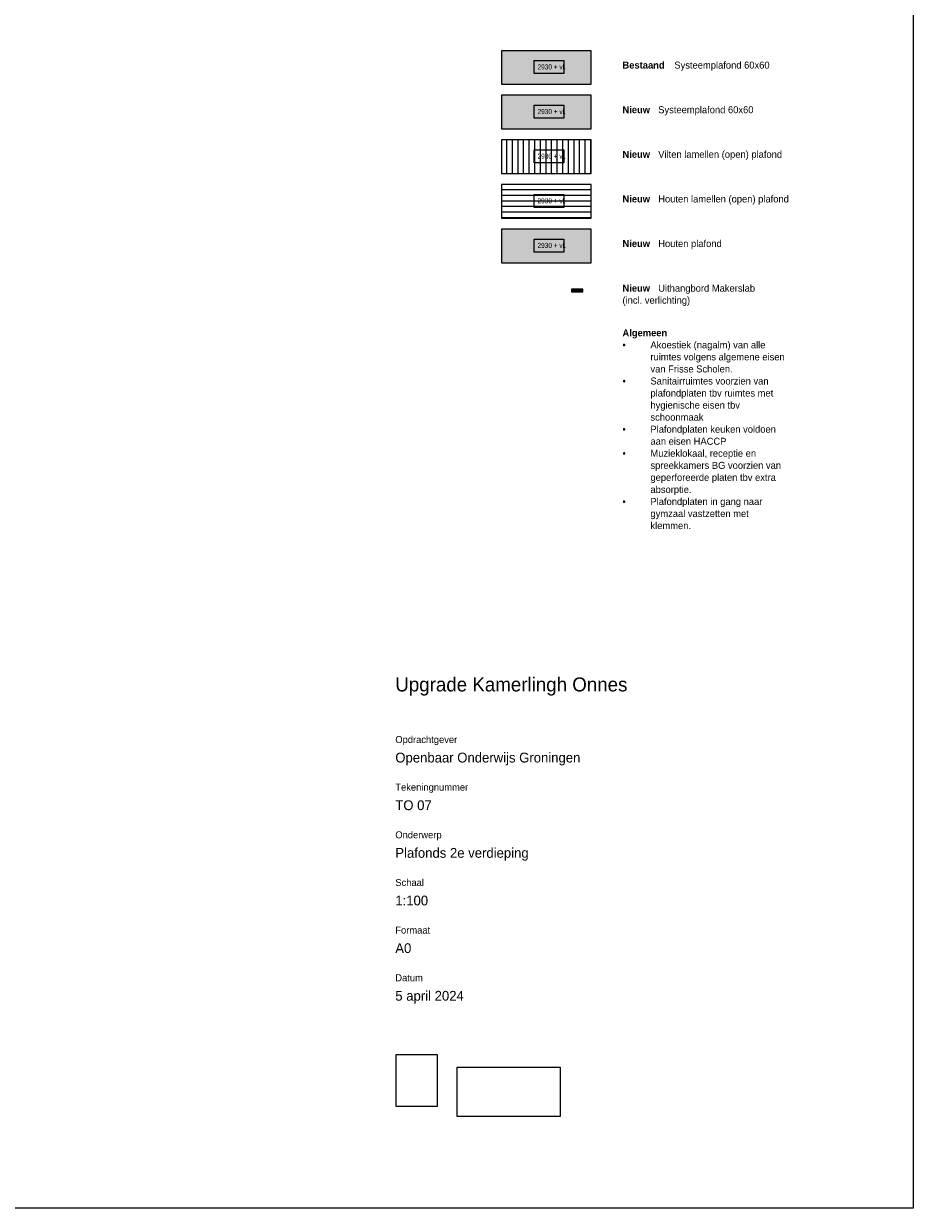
# Model space of a CAD drawing. Header units: millimetres. Extents: x 73705 to 433105, y 109410 to 279410.
# Tile 73 of 90: x 401339 to 433105, y 109410 to 151677. Entities that reach past the tile are written whole.
import ezdxf

# ---------------------------------------------------------------- set-up
doc = ezdxf.new("R2010")
doc.units = ezdxf.units.MM
doc.linetypes.add('Aligning Line', pattern=[3.2004, 1.6002, -1.6002])
for name, color, linetype, lineweight in [('A-DETL', 90, 'Continuous', 9), ('A-DETL-GENF', 92, 'Continuous', 9), ('A-DETL-THIN', 151, 'Continuous', 9), ('G-ANNO-REFR', 1, 'Aligning Line', 9), ('G-ANNO-TEXT', 231, 'Continuous', 9)]:
    doc.layers.add(name, color=color, linetype=linetype, lineweight=lineweight)
doc.styles.add('Arial Narrow_B', font='ARIALN.TTF', dxfattribs={"width": 0.9, "height": 180})
doc.styles.add('Montserrat', font='Montserrat-Regular.ttf', dxfattribs={"height": 250})
doc.styles.add('Montserrat Medium', font='txt', dxfattribs={"height": 500})
doc.styles.add('Montserrat_1', font='Montserrat-Regular.ttf', dxfattribs={"height": 350})
doc.styles.add('Montserrat_B', font='Montserrat-Bold.ttf', dxfattribs={"height": 250})
picture_1 = doc.add_image_def('image1.jpg', size_in_pixel=(2000, 2524))
picture_2 = doc.add_image_def('image2.jpg', size_in_pixel=(472, 225))

msp = doc.modelspace()

# ---------------------------------------------------------------- hatches: boundary and pattern name
at = {"layer": 'A-DETL-GENF'}
for color, points in [(10, [(421604.3, 149513.7), (421604.3, 150713.7), (418404.9, 150713.7), (418404.9, 149513.7)]), (10, [(421604.3, 147921.8), (421604.3, 149121.8), (418404.9, 149121.8), (418404.9, 147921.8)]), (9, [(421604.3, 143145.9), (421604.3, 144345.9), (418404.9, 144345.9), (418404.9, 143145.9)]), (230, [(421304.8, 142110.2), (421304.8, 142210.2), (420904.8, 142210.2), (420904.8, 142110.2)])]:
    msp.add_hatch(color=color, dxfattribs=at).paths.add_polyline_path(points)
h = msp.add_hatch(dxfattribs=at)
h.set_pattern_fill('FP_2', color=27, style=0, pattern_type=2)
h.set_pattern_definition([(90, (352990.5, -123639.95), (-200, 1e-14), [])])
h.paths.add_polyline_path([(421604.3, 146329.8), (421604.3, 147529.8), (418404.9, 147529.8), (418404.9, 146329.8)])
h = msp.add_hatch(dxfattribs=at)
h.set_pattern_fill('FP_1', color=27, style=0, pattern_type=2)
h.set_pattern_definition([(0, (352990.5, -123639.95), (0, 200), [])])
h.paths.add_polyline_path([(421604.3, 144737.8), (421604.3, 145937.8), (418404.9, 145937.8), (418404.9, 144737.8)])

# ---------------------------------------------------------------- linework, layer by layer
at = {"layer": 'A-DETL'}
for p, q in [((433104.8, 194410.2), (433104.8, 109410.2)), ((421604.3, 149121.8), (418404.9, 149121.8)), ((418404.9, 149121.8), (418404.9, 147921.8)), ((421604.3, 147921.8), (421604.3, 149121.8)), ((418404.9, 147921.8), (421604.3, 147921.8)), ((421604.3, 147529.8), (418404.9, 147529.8)), ((418404.9, 147529.8), (418404.9, 146329.8)), ((421604.3, 146329.8), (421604.3, 147529.8)), ((418404.9, 146329.8), (421604.3, 146329.8)), ((421604.3, 145937.8), (418404.9, 145937.8)), ((418404.9, 145937.8), (418404.9, 144737.8)), ((421604.3, 144737.8), (421604.3, 145937.8)), ((418404.9, 144737.8), (421604.3, 144737.8)), ((421604.3, 144345.9), (418404.9, 144345.9)), ((418404.9, 144345.9), (418404.9, 143145.9)), ((421604.3, 143145.9), (421604.3, 144345.9)), ((418404.9, 143145.9), (421604.3, 143145.9)), ((433104.8, 109410.2), (313304.8, 109410.2))]:
    msp.add_line(p, q, dxfattribs=at)
at = {"layer": 'A-DETL-THIN'}
for p, q in [((421604.3, 150713.7), (418404.9, 150713.7)), ((418404.9, 150713.7), (418404.9, 149513.7)), ((421604.3, 149513.7), (421604.3, 150713.7)), ((418404.9, 149513.7), (421604.3, 149513.7)), ((421304.8, 142210.2), (420904.8, 142210.2)), ((420904.8, 142210.2), (420904.8, 142110.2)), ((420904.8, 142110.2), (421304.8, 142110.2)), ((421304.8, 142110.2), (421304.8, 142210.2))]:
    msp.add_line(p, q, dxfattribs=at)
at = {"layer": 'G-ANNO-TEXT', "color": 134, "flags": 128}
msp.add_lwpolyline([(420622.8, 149893.8), (419563.4, 149893.8), (419563.4, 150358.8), (420622.8, 150358.8)], close=True, dxfattribs=at)
at = {"layer": 'G-ANNO-TEXT', "color": 150, "flags": 128}
for points in [[(420622.8, 148301.8), (419563.4, 148301.8), (419563.4, 148766.8), (420622.8, 148766.8)], [(420622.8, 146709.9), (419563.4, 146709.9), (419563.4, 147174.9), (420622.8, 147174.9)], [(420622.8, 145117.9), (419563.4, 145117.9), (419563.4, 145582.9), (420622.8, 145582.9)], [(420622.8, 143525.9), (419563.4, 143525.9), (419563.4, 143990.9), (420622.8, 143990.9)]]:
    msp.add_lwpolyline(points, close=True, dxfattribs=at)

# ---------------------------------------------------------------- texts
at = {"layer": 'G-ANNO-TEXT', "color": 134, "insert": (419687.4, 150223.9), "char_height": 180, "width": 974.05, "attachment_point": 1, "style": 'Arial Narrow_B'}
msp.add_mtext('2930 + vl.', dxfattribs=at)
at = {"layer": 'G-ANNO-TEXT', "color": 7, "attachment_point": 1}
for s, insert, char_height, width, style in [('Bestaand ', (422719.5, 150324.2), 250, 2244.725, 'Montserrat_B'), ('Systeemplafond 60x60 ', (424571.6, 150324.2), 250, 5002.53, 'Montserrat'), ('Nieuw ', (422719.5, 148732.2), 250, 1547.257, 'Montserrat_B'), ('Systeemplafond 60x60 ', (423996.1, 148732.2), 250, 5002.53, 'Montserrat'), ('Nieuw ', (422719.5, 147140.2), 250, 1547.257, 'Montserrat_B'), ('Vilten lamellen (open) plafond', (423996.1, 147140.2), 250, 6421.517, 'Montserrat'), ('Nieuw ', (422719.5, 145548.2), 250, 1547.257, 'Montserrat_B'), ('Houten lamellen (open) plafond', (423996.1, 145548.2), 250, 6798.31, 'Montserrat'), ('Nieuw ', (422719.5, 143956.3), 250, 1547.257, 'Montserrat_B'), ('Houten plafond', (423996.1, 143956.3), 250, 3367.088, 'Montserrat'), ('Nieuw ', (422719.5, 142364.3), 250, 1547.257, 'Montserrat_B'), ('Uithangbord Makerslab ', (423996.1, 142364.3), 250, 5170.884, 'Montserrat'), ('(incl. verlichting)', (422719.5, 141934.4), 250, 3503.374, 'Montserrat'), ('Algemeen', (422719.5, 140772.3), 250, 2292.826, 'Montserrat_B'), ('Akoestiek (nagalm) van alle ', (423718.3, 140342.4), 250, 5948.521, 'Montserrat'), ('•', (422719.5, 140342.4), 250, 1210.485, 'Montserrat'), ('ruimtes volgens algemene eisen ', (423718.3, 139912.4), 250, 7038.816, 'Montserrat'), ('van Frisse Scholen.', (423718.3, 139482.5), 250, 4024.471, 'Montserrat'), ('Sanitairruimtes voorzien van ', (423718.3, 139052.5), 250, 6189.027, 'Montserrat'), ('•', (422719.5, 139052.5), 250, 1210.485, 'Montserrat'), ('plafondplaten tbv ruimtes met ', (423718.3, 138622.6), 250, 6694.091, 'Montserrat'), ('hygienische eisen tbv ', (423718.3, 138192.6), 250, 4729.956, 'Montserrat'), ('schoonmaak', (423718.3, 137762.7), 250, 2757.805, 'Montserrat'), ('•', (422719.5, 137332.7), 250, 1210.485, 'Montserrat'), ('Plafondplaten keuken voldoen ', (423718.3, 137332.7), 250, 6670.04, 'Montserrat'), ('aan eisen HACCP', (423718.3, 136902.8), 250, 3695.779, 'Montserrat'), ('•', (422719.5, 136472.8), 250, 1210.485, 'Montserrat'), ('Muzieklokaal, receptie en ', (423718.3, 136472.8), 250, 5507.593, 'Montserrat'), ('spreekkamers BG voorzien van ', (423718.3, 136042.9), 250, 6694.091, 'Montserrat'), ('geperforeerde platen tbv extra ', (423718.3, 135613), 250, 6654.006, 'Montserrat'), ('absorptie.', (423718.3, 135183), 250, 2100.421, 'Montserrat'), ('•', (422719.5, 134753.1), 250, 1210.485, 'Montserrat'), ('Plafondplaten in gang naar ', (423718.3, 134753.1), 250, 5940.504, 'Montserrat'), ('gymzaal vastzetten met ', (423718.3, 134323.1), 250, 5251.053, 'Montserrat'), ('klemmen.', (423718.3, 133893.2), 250, 2156.539, 'Montserrat'), ('Upgrade Kamerlingh Onnes', (414608.4, 128351.8), 500, 12498.308, 'Montserrat Medium'), ('Opdrachtgever', (414608.4, 126261), 250, 3254.851, 'Montserrat'), ('Openbaar Onderwijs Groningen', (414608.4, 125667.2), 350, 9676.368, 'Montserrat_1'), ('Tekeningnummer', (414608.4, 124561), 250, 3888.184, 'Montserrat'), ('TO 07', (414608.4, 123967.2), 350, 1763.713, 'Montserrat_1'), ('Onderwerp', (414608.4, 122861), 250, 2445.147, 'Montserrat'), ('Plafonds 2e verdieping', (414608.4, 122267.2), 350, 6910.546, 'Montserrat_1'), ('Schaal', (414608.4, 121161), 250, 1402.953, 'Montserrat'), ('1:100', (414608.4, 120567.2), 350, 1362.869, 'Montserrat_1'), ('Formaat', (414608.4, 119461), 250, 1827.848, 'Montserrat'), ('A0', (414608.4, 118867.2), 350, 833.755, 'Montserrat_1'), ('Datum', (414608.4, 117761), 250, 1515.189, 'Montserrat'), ('5 april 2024', (414608.4, 117167.2), 350, 3471.307, 'Montserrat_1')]:
    msp.add_mtext(s, dxfattribs=dict(at, insert=insert, char_height=char_height, width=width, style=style))
at = {"layer": 'G-ANNO-TEXT', "color": 150, "char_height": 180, "width": 974.05, "attachment_point": 1, "style": 'Arial Narrow_B'}
for insert in [(419687.4, 148631.9), (419687.4, 147040), (419687.4, 145448), (419687.4, 143856)]:
    msp.add_mtext('2930 + vl.', dxfattribs=dict(at, insert=insert))

# ---------------------------------------------------------------- pictures from other files: only their frames are drawn
at = {"layer": 'G-ANNO-REFR'}
image = msp.add_image(picture_1, insert=(414638.1, 113038.4), size_in_units=(1470.2, 1855.4), dxfattribs=at)
image.dxf.flags = 7
image = msp.add_image(picture_2, insert=(416817.1, 112690.9), size_in_units=(3676.9, 1752.8), dxfattribs=at)
image.dxf.flags = 7

doc.saveas('drawing.dxf')
